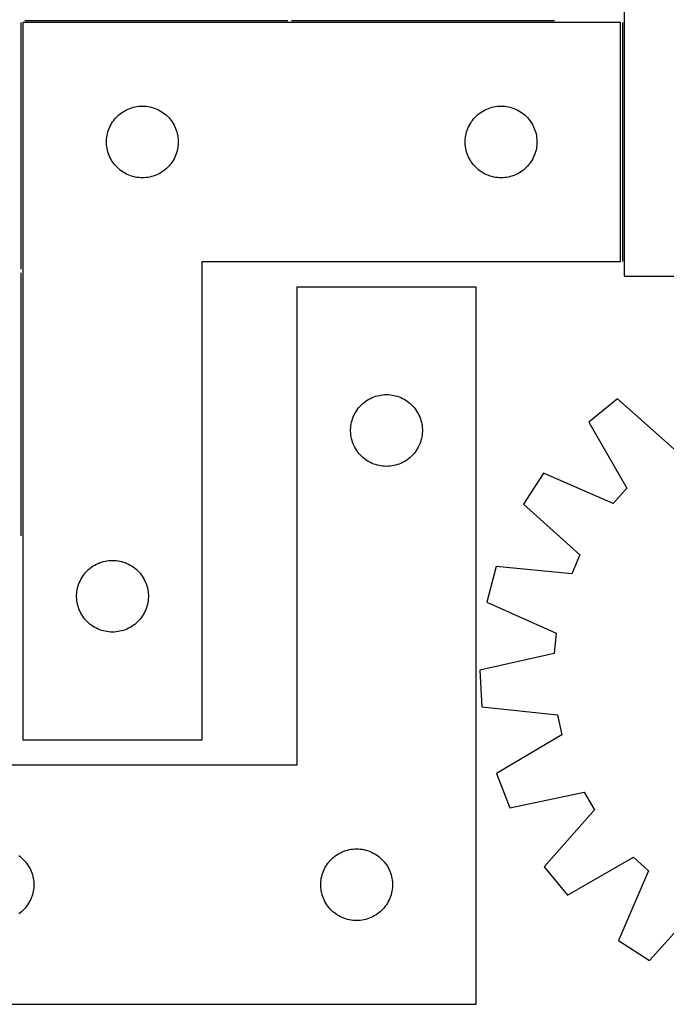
# Model space of a CAD drawing. Header units: millimetres. Extents: x 7 to 1493, y 7 to 2993.
# Tile 5 of 10: x 459 to 729, y 2116 to 2527. Entities that reach past the tile are written whole.
import ezdxf

# ---------------------------------------------------------------- set-up
doc = ezdxf.new("R2010")
doc.units = ezdxf.units.MM
doc.layers.add('COMMON', color=5, linetype='CONTINUOUS', true_color=0x0000ff)
doc.layers.add('CUT', color=7, linetype='CONTINUOUS', true_color=0x000000)

msp = doc.modelspace()

# ---------------------------------------------------------------- linework, layer by layer
at = {"layer": 'COMMON'}
for p, q in [((459.493246, 2423.118927), (459.493246, 2526.304224)), ((461.036704, 2527.054224), (571.036704, 2527.054224)), ((572.536705, 2527.054224), (682.536705, 2527.054224)), ((710.993246, 2526.304224), (710.993246, 2426.304224)), ((459.493246, 2311.618926), (459.493246, 2421.618926))]:
    msp.add_line(p, q, dxfattribs=at)
at = {"layer": 'CUT'}
for p, q in [((711.743247, 2600.100861), (711.743247, 2420.100861)), ((460.243246, 2526.304224), (460.243246, 2226.304224)), ((710.243246, 2526.304224), (460.243246, 2526.304224)), ((710.243246, 2426.304224), (710.243246, 2526.304224)), ((499.774084, 2487.046507), (500.340964, 2487.571203)), ((500.340964, 2487.571203), (500.934104, 2488.066021)), ((500.934104, 2488.066021), (501.551929, 2488.529649)), ((501.551929, 2488.529649), (502.192803, 2488.960858)), ((502.192803, 2488.960858), (502.855025, 2489.358503)), ((502.855025, 2489.358503), (503.536839, 2489.721531)), ((503.536839, 2489.721531), (504.236437, 2490.048978)), ((504.236437, 2490.048978), (504.951965, 2490.339977)), ((504.951965, 2490.339977), (505.681523, 2490.593755)), ((505.681523, 2490.593755), (506.423179, 2490.80964)), ((506.423179, 2490.80964), (507.174965, 2490.98706)), ((507.174965, 2490.98706), (507.934887, 2491.125543)), ((507.934887, 2491.125543), (508.700931, 2491.224722)), ((508.700931, 2491.224722), (509.471065, 2491.284336)), ((509.471065, 2491.284336), (510.243246, 2491.304224)), ((510.243246, 2491.304224), (511.015427, 2491.284336)), ((511.015427, 2491.284336), (511.785561, 2491.224722)), ((511.785561, 2491.224722), (512.551605, 2491.125543)), ((512.551605, 2491.125543), (513.311527, 2490.98706)), ((513.311527, 2490.98706), (514.063313, 2490.80964)), ((514.063313, 2490.80964), (514.804968, 2490.593755)), ((514.804968, 2490.593755), (515.534527, 2490.339977)), ((515.534527, 2490.339977), (516.250055, 2490.048978)), ((516.250055, 2490.048978), (516.949653, 2489.721531)), ((516.949653, 2489.721531), (517.631467, 2489.358503)), ((517.631467, 2489.358503), (518.293689, 2488.960858)), ((518.293689, 2488.960858), (518.934562, 2488.529649)), ((518.934562, 2488.529649), (519.552388, 2488.066021)), ((519.552388, 2488.066021), (520.145528, 2487.571203)), ((520.145528, 2487.571203), (520.712408, 2487.046507)), ((649.774084, 2487.046507), (650.340964, 2487.571203)), ((650.340964, 2487.571203), (650.934104, 2488.066021)), ((650.934104, 2488.066021), (651.551929, 2488.529649)), ((651.551929, 2488.529649), (652.192803, 2488.960858)), ((652.192803, 2488.960858), (652.855025, 2489.358503)), ((652.855025, 2489.358503), (653.536839, 2489.721531)), ((653.536839, 2489.721531), (654.236437, 2490.048978)), ((654.236437, 2490.048978), (654.951965, 2490.339977)), ((654.951965, 2490.339977), (655.681523, 2490.593755)), ((655.681523, 2490.593755), (656.423179, 2490.80964)), ((656.423179, 2490.80964), (657.174965, 2490.98706)), ((657.174965, 2490.98706), (657.934887, 2491.125543)), ((657.934887, 2491.125543), (658.700931, 2491.224722)), ((658.700931, 2491.224722), (659.471065, 2491.284336)), ((659.471065, 2491.284336), (660.243246, 2491.304224)), ((660.243246, 2491.304224), (661.015427, 2491.284336)), ((661.015427, 2491.284336), (661.785561, 2491.224722)), ((661.785561, 2491.224722), (662.551605, 2491.125543)), ((662.551605, 2491.125543), (663.311527, 2490.98706)), ((663.311527, 2490.98706), (664.063313, 2490.80964)), ((664.063313, 2490.80964), (664.804968, 2490.593755)), ((664.804968, 2490.593755), (665.534527, 2490.339977)), ((665.534527, 2490.339977), (666.250055, 2490.048978)), ((666.250055, 2490.048978), (666.949653, 2489.721531)), ((666.949653, 2489.721531), (667.631467, 2489.358503)), ((667.631467, 2489.358503), (668.293689, 2488.960858)), ((668.293689, 2488.960858), (668.934562, 2488.529649)), ((668.934562, 2488.529649), (669.552388, 2488.066021)), ((669.552388, 2488.066021), (670.145528, 2487.571203)), ((670.145528, 2487.571203), (670.712408, 2487.046507)), ((496.657712, 2482.66294), (497.003064, 2483.353875)), ((497.003064, 2483.353875), (497.383526, 2484.026116)), ((497.383526, 2484.026116), (497.798091, 2484.67788)), ((497.798091, 2484.67788), (498.245657, 2485.307439)), ((498.245657, 2485.307439), (498.725039, 2485.913122)), ((498.725039, 2485.913122), (499.234965, 2486.493324)), ((499.234965, 2486.493324), (499.774084, 2487.046507)), ((520.712408, 2487.046507), (521.251526, 2486.493324)), ((521.251526, 2486.493324), (521.761453, 2485.913122)), ((521.761453, 2485.913122), (522.240835, 2485.307439)), ((522.240835, 2485.307439), (522.688401, 2484.67788)), ((522.688401, 2484.67788), (523.102965, 2484.026116)), ((523.102965, 2484.026116), (523.483428, 2483.353875)), ((523.483428, 2483.353875), (523.82878, 2482.66294)), ((646.657712, 2482.66294), (647.003064, 2483.353875)), ((647.003064, 2483.353875), (647.383526, 2484.026116)), ((647.383526, 2484.026116), (647.798091, 2484.67788)), ((647.798091, 2484.67788), (648.245657, 2485.307439)), ((648.245657, 2485.307439), (648.725039, 2485.913122)), ((648.725039, 2485.913122), (649.234965, 2486.493324)), ((649.234965, 2486.493324), (649.774084, 2487.046507)), ((670.712408, 2487.046507), (671.251526, 2486.493324)), ((671.251526, 2486.493324), (671.761453, 2485.913122)), ((671.761453, 2485.913122), (672.240835, 2485.307439)), ((672.240835, 2485.307439), (672.688401, 2484.67788)), ((672.688401, 2484.67788), (673.102965, 2484.026116)), ((673.102965, 2484.026116), (673.483428, 2483.353875)), ((673.483428, 2483.353875), (673.82878, 2482.66294)), ((495.486277, 2478.993436), (495.64428, 2479.74954)), ((495.64428, 2479.74954), (495.840998, 2480.496509)), ((495.840998, 2480.496509), (496.075907, 2481.23236)), ((496.075907, 2481.23236), (496.348386, 2481.955143)), ((496.348386, 2481.955143), (496.657712, 2482.66294)), ((523.82878, 2482.66294), (524.138105, 2481.955143)), ((524.138105, 2481.955143), (524.410584, 2481.23236)), ((524.410584, 2481.23236), (524.645494, 2480.496509)), ((524.645494, 2480.496509), (524.842212, 2479.74954)), ((524.842212, 2479.74954), (525.000215, 2478.993436)), ((645.486277, 2478.993436), (645.64428, 2479.74954)), ((645.64428, 2479.74954), (645.840998, 2480.496509)), ((645.840998, 2480.496509), (646.075907, 2481.23236)), ((646.075907, 2481.23236), (646.348386, 2481.955143)), ((646.348386, 2481.955143), (646.657712, 2482.66294)), ((673.82878, 2482.66294), (674.138105, 2481.955143)), ((674.138105, 2481.955143), (674.410584, 2481.23236)), ((674.410584, 2481.23236), (674.645494, 2480.496509)), ((674.645494, 2480.496509), (674.842212, 2479.74954)), ((674.842212, 2479.74954), (675.000215, 2478.993436)), ((495.248219, 2476.690443), (495.287983, 2477.461856)), ((495.248219, 2475.918006), (495.248219, 2476.690443)), ((495.287983, 2475.146592), (495.248219, 2475.918006)), ((495.287983, 2477.461856), (495.367406, 2478.2302)), ((495.367406, 2474.378249), (495.287983, 2475.146592)), ((495.367406, 2478.2302), (495.486277, 2478.993436)), ((525.000215, 2478.993436), (525.119086, 2478.2302)), ((525.119086, 2478.2302), (525.198509, 2477.461856)), ((525.198509, 2475.146592), (525.119086, 2474.378249)), ((525.198509, 2477.461856), (525.238273, 2476.690443)), ((525.238273, 2475.918006), (525.198509, 2475.146592)), ((525.238273, 2476.690443), (525.238273, 2475.918006)), ((645.248219, 2476.690443), (645.287983, 2477.461856)), ((645.248219, 2475.918006), (645.248219, 2476.690443)), ((645.287983, 2475.146592), (645.248219, 2475.918006)), ((645.287983, 2477.461856), (645.367406, 2478.2302)), ((645.367406, 2474.378249), (645.287983, 2475.146592)), ((645.367406, 2478.2302), (645.486277, 2478.993436)), ((675.000215, 2478.993436), (675.119086, 2478.2302)), ((675.119086, 2478.2302), (675.198509, 2477.461856)), ((675.198509, 2475.146592), (675.119086, 2474.378249)), ((675.198509, 2477.461856), (675.238273, 2476.690443)), ((675.238273, 2475.918006), (675.198509, 2475.146592)), ((675.238273, 2476.690443), (675.238273, 2475.918006)), ((495.486277, 2473.615013), (495.367406, 2474.378249)), ((495.64428, 2472.858908), (495.486277, 2473.615013)), ((495.840998, 2472.11194), (495.64428, 2472.858908)), ((496.075907, 2471.376089), (495.840998, 2472.11194)), ((496.348386, 2470.653306), (496.075907, 2471.376089)), ((524.410584, 2471.376089), (524.138105, 2470.653306)), ((524.645494, 2472.11194), (524.410584, 2471.376089)), ((524.842212, 2472.858908), (524.645494, 2472.11194)), ((525.000215, 2473.615013), (524.842212, 2472.858908)), ((525.119086, 2474.378249), (525.000215, 2473.615013)), ((645.486277, 2473.615013), (645.367406, 2474.378249)), ((645.64428, 2472.858908), (645.486277, 2473.615013)), ((645.840998, 2472.11194), (645.64428, 2472.858908)), ((646.075907, 2471.376089), (645.840998, 2472.11194)), ((646.348386, 2470.653306), (646.075907, 2471.376089)), ((674.410584, 2471.376089), (674.138105, 2470.653306)), ((674.645494, 2472.11194), (674.410584, 2471.376089)), ((674.842212, 2472.858908), (674.645494, 2472.11194)), ((675.000215, 2473.615013), (674.842212, 2472.858908)), ((675.119086, 2474.378249), (675.000215, 2473.615013)), ((496.657712, 2469.945508), (496.348386, 2470.653306)), ((497.003064, 2469.254573), (496.657712, 2469.945508)), ((497.383526, 2468.582332), (497.003064, 2469.254573)), ((497.798091, 2467.930569), (497.383526, 2468.582332)), ((498.245657, 2467.30101), (497.798091, 2467.930569)), ((498.725039, 2466.695327), (498.245657, 2467.30101)), ((522.240835, 2467.30101), (521.761453, 2466.695327)), ((522.688401, 2467.930569), (522.240835, 2467.30101)), ((523.102965, 2468.582332), (522.688401, 2467.930569)), ((523.483428, 2469.254573), (523.102965, 2468.582332)), ((523.82878, 2469.945508), (523.483428, 2469.254573)), ((524.138105, 2470.653306), (523.82878, 2469.945508)), ((646.657712, 2469.945508), (646.348386, 2470.653306)), ((647.003064, 2469.254573), (646.657712, 2469.945508)), ((647.383526, 2468.582332), (647.003064, 2469.254573)), ((647.798091, 2467.930569), (647.383526, 2468.582332)), ((648.245657, 2467.30101), (647.798091, 2467.930569)), ((648.725039, 2466.695327), (648.245657, 2467.30101)), ((672.240835, 2467.30101), (671.761453, 2466.695327)), ((672.688401, 2467.930569), (672.240835, 2467.30101)), ((673.102965, 2468.582332), (672.688401, 2467.930569)), ((673.483428, 2469.254573), (673.102965, 2468.582332)), ((673.82878, 2469.945508), (673.483428, 2469.254573)), ((674.138105, 2470.653306), (673.82878, 2469.945508)), ((499.234965, 2466.115124), (498.725039, 2466.695327)), ((499.774084, 2465.561942), (499.234965, 2466.115124)), ((500.340964, 2465.037245), (499.774084, 2465.561942)), ((500.934104, 2464.542427), (500.340964, 2465.037245)), ((501.551929, 2464.078799), (500.934104, 2464.542427)), ((502.192803, 2463.647591), (501.551929, 2464.078799)), ((502.855025, 2463.249946), (502.192803, 2463.647591)), ((503.536839, 2462.886918), (502.855025, 2463.249946)), ((504.236437, 2462.559471), (503.536839, 2462.886918)), ((516.949653, 2462.886918), (516.250055, 2462.559471)), ((517.631467, 2463.249946), (516.949653, 2462.886918)), ((518.293689, 2463.647591), (517.631467, 2463.249946)), ((518.934562, 2464.078799), (518.293689, 2463.647591)), ((519.552388, 2464.542427), (518.934562, 2464.078799)), ((520.145528, 2465.037245), (519.552388, 2464.542427)), ((520.712408, 2465.561942), (520.145528, 2465.037245)), ((521.251526, 2466.115124), (520.712408, 2465.561942)), ((521.761453, 2466.695327), (521.251526, 2466.115124)), ((649.234965, 2466.115124), (648.725039, 2466.695327)), ((649.774084, 2465.561942), (649.234965, 2466.115124)), ((650.340964, 2465.037245), (649.774084, 2465.561942)), ((650.934104, 2464.542427), (650.340964, 2465.037245)), ((651.551929, 2464.078799), (650.934104, 2464.542427)), ((652.192803, 2463.647591), (651.551929, 2464.078799)), ((652.855025, 2463.249946), (652.192803, 2463.647591)), ((653.536839, 2462.886918), (652.855025, 2463.249946)), ((654.236437, 2462.559471), (653.536839, 2462.886918)), ((666.949653, 2462.886918), (666.250055, 2462.559471)), ((667.631467, 2463.249946), (666.949653, 2462.886918)), ((668.293689, 2463.647591), (667.631467, 2463.249946)), ((668.934562, 2464.078799), (668.293689, 2463.647591)), ((669.552388, 2464.542427), (668.934562, 2464.078799)), ((670.145528, 2465.037245), (669.552388, 2464.542427)), ((670.712408, 2465.561942), (670.145528, 2465.037245)), ((671.251526, 2466.115124), (670.712408, 2465.561942)), ((671.761453, 2466.695327), (671.251526, 2466.115124)), ((504.951965, 2462.268472), (504.236437, 2462.559471)), ((505.681523, 2462.014694), (504.951965, 2462.268472)), ((506.423179, 2461.798808), (505.681523, 2462.014694)), ((507.174965, 2461.621389), (506.423179, 2461.798808)), ((507.934887, 2461.482906), (507.174965, 2461.621389)), ((508.700931, 2461.383726), (507.934887, 2461.482906)), ((509.471065, 2461.324113), (508.700931, 2461.383726)), ((510.243246, 2461.304224), (509.471065, 2461.324113)), ((511.015427, 2461.324113), (510.243246, 2461.304224)), ((511.785561, 2461.383726), (511.015427, 2461.324113)), ((512.551605, 2461.482906), (511.785561, 2461.383726)), ((513.311527, 2461.621389), (512.551605, 2461.482906)), ((514.063313, 2461.798808), (513.311527, 2461.621389)), ((514.804968, 2462.014694), (514.063313, 2461.798808)), ((515.534527, 2462.268472), (514.804968, 2462.014694)), ((516.250055, 2462.559471), (515.534527, 2462.268472)), ((654.951965, 2462.268472), (654.236437, 2462.559471)), ((655.681523, 2462.014694), (654.951965, 2462.268472)), ((656.423179, 2461.798808), (655.681523, 2462.014694)), ((657.174965, 2461.621389), (656.423179, 2461.798808)), ((657.934887, 2461.482906), (657.174965, 2461.621389)), ((658.700931, 2461.383726), (657.934887, 2461.482906)), ((659.471065, 2461.324113), (658.700931, 2461.383726)), ((660.243246, 2461.304224), (659.471065, 2461.324113)), ((661.015427, 2461.324113), (660.243246, 2461.304224)), ((661.785561, 2461.383726), (661.015427, 2461.324113)), ((662.551605, 2461.482906), (661.785561, 2461.383726)), ((663.311527, 2461.621389), (662.551605, 2461.482906)), ((664.063313, 2461.798808), (663.311527, 2461.621389)), ((664.804968, 2462.014694), (664.063313, 2461.798808)), ((665.534527, 2462.268472), (664.804968, 2462.014694)), ((666.250055, 2462.559471), (665.534527, 2462.268472)), ((535.243246, 2226.304224), (535.243246, 2426.304224)), ((535.243246, 2426.304224), (710.243246, 2426.304224)), ((711.743247, 2420.100861), (821.743247, 2420.100861)), ((649.826507, 2415.623916), (574.826507, 2415.623916)), ((574.826507, 2415.623916), (574.826507, 2215.623916)), ((649.826507, 2115.623916), (649.826507, 2415.623916)), ((603.635191, 2367.849341), (604.276064, 2368.28055)), ((604.276064, 2368.28055), (604.938286, 2368.678195)), ((604.938286, 2368.678195), (605.6201, 2369.041223)), ((605.6201, 2369.041223), (606.319699, 2369.36867)), ((606.319699, 2369.36867), (607.035226, 2369.659669)), ((607.035226, 2369.659669), (607.764785, 2369.913447)), ((607.764785, 2369.913447), (608.50644, 2370.129332)), ((608.50644, 2370.129332), (609.258226, 2370.306752)), ((609.258226, 2370.306752), (610.018149, 2370.445235)), ((610.018149, 2370.445235), (610.784192, 2370.544414)), ((610.784192, 2370.544414), (611.554326, 2370.604028)), ((611.554326, 2370.604028), (612.326507, 2370.623916)), ((612.326507, 2370.623916), (613.098688, 2370.604028)), ((613.098688, 2370.604028), (613.868822, 2370.544414)), ((613.868822, 2370.544414), (614.634866, 2370.445235)), ((614.634866, 2370.445235), (615.394788, 2370.306752)), ((615.394788, 2370.306752), (616.146574, 2370.129332)), ((616.146574, 2370.129332), (616.88823, 2369.913447)), ((616.88823, 2369.913447), (617.617788, 2369.659669)), ((617.617788, 2369.659669), (618.333316, 2369.36867)), ((618.333316, 2369.36867), (619.032914, 2369.041223)), ((619.032914, 2369.041223), (619.714728, 2368.678195)), ((619.714728, 2368.678195), (620.37695, 2368.28055)), ((620.37695, 2368.28055), (621.017824, 2367.849341)), ((708.852819, 2368.800849), (696.94121, 2359.062055)), ((732.674175, 2347.788526), (708.852819, 2368.800849)), ((599.466788, 2363.345808), (599.881352, 2363.997572)), ((599.881352, 2363.997572), (600.328918, 2364.627131)), ((600.328918, 2364.627131), (600.8083, 2365.232814)), ((600.8083, 2365.232814), (601.318227, 2365.813016)), ((601.318227, 2365.813016), (601.857345, 2366.366199)), ((601.857345, 2366.366199), (602.424225, 2366.890895)), ((602.424225, 2366.890895), (603.017365, 2367.385713)), ((603.017365, 2367.385713), (603.635191, 2367.849341)), ((621.017824, 2367.849341), (621.635649, 2367.385713)), ((621.635649, 2367.385713), (622.228789, 2366.890895)), ((622.228789, 2366.890895), (622.795669, 2366.366199)), ((622.795669, 2366.366199), (623.334788, 2365.813016)), ((623.334788, 2365.813016), (623.844714, 2365.232814)), ((623.844714, 2365.232814), (624.324096, 2364.627131)), ((624.324096, 2364.627131), (624.771662, 2363.997572)), ((624.771662, 2363.997572), (625.186227, 2363.345808)), ((597.727542, 2359.069232), (597.924259, 2359.816201)), ((597.924259, 2359.816201), (598.159169, 2360.552052)), ((598.159169, 2360.552052), (598.431648, 2361.274835)), ((598.431648, 2361.274835), (598.740973, 2361.982632)), ((598.740973, 2361.982632), (599.086325, 2362.673567)), ((599.086325, 2362.673567), (599.466788, 2363.345808)), ((625.186227, 2363.345808), (625.566689, 2362.673567)), ((625.566689, 2362.673567), (625.912041, 2361.982632)), ((625.912041, 2361.982632), (626.221367, 2361.274835)), ((626.221367, 2361.274835), (626.493846, 2360.552052)), ((626.493846, 2360.552052), (626.728755, 2359.816201)), ((626.728755, 2359.816201), (626.925473, 2359.069232)), ((597.33148, 2356.010135), (597.371244, 2356.781548)), ((597.33148, 2355.237698), (597.33148, 2356.010135)), ((597.371244, 2356.781548), (597.450667, 2357.549892)), ((597.450667, 2357.549892), (597.569538, 2358.313128)), ((597.569538, 2358.313128), (597.727542, 2359.069232)), ((626.925473, 2359.069232), (627.083476, 2358.313128)), ((627.083476, 2358.313128), (627.202347, 2357.549892)), ((627.202347, 2357.549892), (627.28177, 2356.781548)), ((627.28177, 2356.781548), (627.321534, 2356.010135)), ((627.321534, 2356.010135), (627.321534, 2355.237698)), ((696.94121, 2359.062055), (712.800784, 2331.54027)), ((597.371244, 2354.466284), (597.33148, 2355.237698)), ((597.450667, 2353.697941), (597.371244, 2354.466284)), ((597.569538, 2352.934705), (597.450667, 2353.697941)), ((597.727542, 2352.1786), (597.569538, 2352.934705)), ((597.924259, 2351.431632), (597.727542, 2352.1786)), ((598.159169, 2350.695781), (597.924259, 2351.431632)), ((626.728755, 2351.431632), (626.493846, 2350.695781)), ((626.925473, 2352.1786), (626.728755, 2351.431632)), ((627.083476, 2352.934705), (626.925473, 2352.1786)), ((627.202347, 2353.697941), (627.083476, 2352.934705)), ((627.28177, 2354.466284), (627.202347, 2353.697941)), ((627.321534, 2355.237698), (627.28177, 2354.466284)), ((598.431648, 2349.972998), (598.159169, 2350.695781)), ((598.740973, 2349.2652), (598.431648, 2349.972998)), ((599.086325, 2348.574265), (598.740973, 2349.2652)), ((599.466788, 2347.902024), (599.086325, 2348.574265)), ((599.881352, 2347.250261), (599.466788, 2347.902024)), ((625.186227, 2347.902024), (624.771662, 2347.250261)), ((625.566689, 2348.574265), (625.186227, 2347.902024)), ((625.912041, 2349.2652), (625.566689, 2348.574265)), ((626.221367, 2349.972998), (625.912041, 2349.2652)), ((626.493846, 2350.695781), (626.221367, 2349.972998)), ((600.328918, 2346.620702), (599.881352, 2347.250261)), ((600.8083, 2346.015019), (600.328918, 2346.620702)), ((601.318227, 2345.434816), (600.8083, 2346.015019)), ((601.857345, 2344.881634), (601.318227, 2345.434816)), ((602.424225, 2344.356937), (601.857345, 2344.881634)), ((603.017365, 2343.862119), (602.424225, 2344.356937)), ((603.635191, 2343.398491), (603.017365, 2343.862119)), ((604.276064, 2342.967283), (603.635191, 2343.398491)), ((621.017824, 2343.398491), (620.37695, 2342.967283)), ((621.635649, 2343.862119), (621.017824, 2343.398491)), ((622.228789, 2344.356937), (621.635649, 2343.862119)), ((622.795669, 2344.881634), (622.228789, 2344.356937)), ((623.334788, 2345.434816), (622.795669, 2344.881634)), ((623.844714, 2346.015019), (623.334788, 2345.434816)), ((624.324096, 2346.620702), (623.844714, 2346.015019)), ((624.771662, 2347.250261), (624.324096, 2346.620702)), ((604.938286, 2342.569638), (604.276064, 2342.967283)), ((605.6201, 2342.20661), (604.938286, 2342.569638)), ((606.319699, 2341.879163), (605.6201, 2342.20661)), ((607.035226, 2341.588164), (606.319699, 2341.879163)), ((607.764785, 2341.334386), (607.035226, 2341.588164)), ((608.50644, 2341.1185), (607.764785, 2341.334386)), ((609.258226, 2340.941081), (608.50644, 2341.1185)), ((610.018149, 2340.802598), (609.258226, 2340.941081)), ((610.784192, 2340.703418), (610.018149, 2340.802598)), ((611.554326, 2340.643805), (610.784192, 2340.703418)), ((612.326507, 2340.623916), (611.554326, 2340.643805)), ((613.098688, 2340.643805), (612.326507, 2340.623916)), ((613.868822, 2340.703418), (613.098688, 2340.643805)), ((614.634866, 2340.802598), (613.868822, 2340.703418)), ((615.394788, 2340.941081), (614.634866, 2340.802598)), ((616.146574, 2341.1185), (615.394788, 2340.941081)), ((616.88823, 2341.334386), (616.146574, 2341.1185)), ((617.617788, 2341.588164), (616.88823, 2341.334386)), ((618.333316, 2341.879163), (617.617788, 2341.588164)), ((619.032914, 2342.20661), (618.333316, 2341.879163)), ((619.714728, 2342.569638), (619.032914, 2342.20661)), ((620.37695, 2342.967283), (619.714728, 2342.569638)), ((677.94479, 2337.764124), (669.62563, 2324.821091)), ((707.093411, 2325.14142), (677.94479, 2337.764124)), ((712.800784, 2331.54027), (707.093411, 2325.14142)), ((669.62563, 2324.821091), (693.21368, 2303.547195)), ((693.21368, 2303.547195), (689.763, 2295.697853)), ((487.840964, 2297.571203), (488.434104, 2298.066021)), ((488.434104, 2298.066021), (489.051929, 2298.529649)), ((489.051929, 2298.529649), (489.692803, 2298.960858)), ((489.692803, 2298.960858), (490.355025, 2299.358503)), ((490.355025, 2299.358503), (491.036839, 2299.721531)), ((491.036839, 2299.721531), (491.736437, 2300.048978)), ((491.736437, 2300.048978), (492.451965, 2300.339977)), ((492.451965, 2300.339977), (493.181523, 2300.593755)), ((493.181523, 2300.593755), (493.923179, 2300.80964)), ((493.923179, 2300.80964), (494.674965, 2300.98706)), ((494.674965, 2300.98706), (495.434887, 2301.125543)), ((495.434887, 2301.125543), (496.200931, 2301.224722)), ((496.200931, 2301.224722), (496.971065, 2301.284336)), ((496.971065, 2301.284336), (497.743246, 2301.304224)), ((497.743246, 2301.304224), (498.515427, 2301.284336)), ((498.515427, 2301.284336), (499.285561, 2301.224722)), ((499.285561, 2301.224722), (500.051605, 2301.125543)), ((500.051605, 2301.125543), (500.811527, 2300.98706)), ((500.811527, 2300.98706), (501.563313, 2300.80964)), ((501.563313, 2300.80964), (502.304968, 2300.593755)), ((502.304968, 2300.593755), (503.034527, 2300.339977)), ((503.034527, 2300.339977), (503.750055, 2300.048978)), ((503.750055, 2300.048978), (504.449653, 2299.721531)), ((504.449653, 2299.721531), (505.131467, 2299.358503)), ((505.131467, 2299.358503), (505.793689, 2298.960858)), ((505.793689, 2298.960858), (506.434562, 2298.529649)), ((506.434562, 2298.529649), (507.052388, 2298.066021)), ((507.052388, 2298.066021), (507.645528, 2297.571203)), ((658.140384, 2298.695338), (654.22801, 2283.81502)), ((689.763, 2295.697853), (658.140384, 2298.695338)), ((484.503064, 2293.353875), (484.883526, 2294.026116)), ((484.883526, 2294.026116), (485.298091, 2294.67788)), ((485.298091, 2294.67788), (485.745657, 2295.307439)), ((485.745657, 2295.307439), (486.225039, 2295.913122)), ((486.225039, 2295.913122), (486.734965, 2296.493324)), ((486.734965, 2296.493324), (487.274084, 2297.046507)), ((487.274084, 2297.046507), (487.840964, 2297.571203)), ((507.645528, 2297.571203), (508.212408, 2297.046507)), ((508.212408, 2297.046507), (508.751526, 2296.493324)), ((508.751526, 2296.493324), (509.261453, 2295.913122)), ((509.261453, 2295.913122), (509.740835, 2295.307439)), ((509.740835, 2295.307439), (510.188401, 2294.67788)), ((510.188401, 2294.67788), (510.602965, 2294.026116)), ((510.602965, 2294.026116), (510.983428, 2293.353875)), ((482.986277, 2288.993436), (483.14428, 2289.74954)), ((483.14428, 2289.74954), (483.340998, 2290.496509)), ((483.340998, 2290.496509), (483.575907, 2291.23236)), ((483.575907, 2291.23236), (483.848386, 2291.955143)), ((483.848386, 2291.955143), (484.157712, 2292.66294)), ((484.157712, 2292.66294), (484.503064, 2293.353875)), ((510.983428, 2293.353875), (511.32878, 2292.66294)), ((511.32878, 2292.66294), (511.638105, 2291.955143)), ((511.638105, 2291.955143), (511.910584, 2291.23236)), ((511.910584, 2291.23236), (512.145494, 2290.496509)), ((512.145494, 2290.496509), (512.342212, 2289.74954)), ((512.342212, 2289.74954), (512.500215, 2288.993436)), ((482.748219, 2286.690443), (482.787983, 2287.461856)), ((482.748219, 2285.918006), (482.748219, 2286.690443)), ((482.787983, 2285.146592), (482.748219, 2285.918006)), ((482.787983, 2287.461856), (482.867406, 2288.2302)), ((482.867406, 2288.2302), (482.986277, 2288.993436)), ((512.500215, 2288.993436), (512.619086, 2288.2302)), ((512.619086, 2288.2302), (512.698509, 2287.461856)), ((512.698509, 2287.461856), (512.738273, 2286.690443)), ((512.738273, 2285.918006), (512.698509, 2285.146592)), ((512.738273, 2286.690443), (512.738273, 2285.918006)), ((482.867406, 2284.378249), (482.787983, 2285.146592)), ((482.986277, 2283.615013), (482.867406, 2284.378249)), ((483.14428, 2282.858908), (482.986277, 2283.615013)), ((483.340998, 2282.11194), (483.14428, 2282.858908)), ((483.575907, 2281.376089), (483.340998, 2282.11194)), ((512.145494, 2282.11194), (511.910584, 2281.376089)), ((512.342212, 2282.858908), (512.145494, 2282.11194)), ((512.500215, 2283.615013), (512.342212, 2282.858908)), ((512.619086, 2284.378249), (512.500215, 2283.615013)), ((512.698509, 2285.146592), (512.619086, 2284.378249)), ((654.22801, 2283.81502), (683.235574, 2270.871451)), ((483.848386, 2280.653306), (483.575907, 2281.376089)), ((484.157712, 2279.945508), (483.848386, 2280.653306)), ((484.503064, 2279.254573), (484.157712, 2279.945508)), ((484.883526, 2278.582332), (484.503064, 2279.254573)), ((485.298091, 2277.930569), (484.883526, 2278.582332)), ((485.745657, 2277.30101), (485.298091, 2277.930569)), ((486.225039, 2276.695327), (485.745657, 2277.30101)), ((509.740835, 2277.30101), (509.261453, 2276.695327)), ((510.188401, 2277.930569), (509.740835, 2277.30101)), ((510.602965, 2278.582332), (510.188401, 2277.930569)), ((510.983428, 2279.254573), (510.602965, 2278.582332)), ((511.32878, 2279.945508), (510.983428, 2279.254573)), ((511.638105, 2280.653306), (511.32878, 2279.945508)), ((511.910584, 2281.376089), (511.638105, 2280.653306)), ((486.734965, 2276.115124), (486.225039, 2276.695327)), ((487.274084, 2275.561942), (486.734965, 2276.115124)), ((487.840964, 2275.037245), (487.274084, 2275.561942)), ((488.434104, 2274.542427), (487.840964, 2275.037245)), ((489.051929, 2274.078799), (488.434104, 2274.542427)), ((489.692803, 2273.647591), (489.051929, 2274.078799)), ((490.355025, 2273.249946), (489.692803, 2273.647591)), ((491.036839, 2272.886918), (490.355025, 2273.249946)), ((505.131467, 2273.249946), (504.449653, 2272.886918)), ((505.793689, 2273.647591), (505.131467, 2273.249946)), ((506.434562, 2274.078799), (505.793689, 2273.647591)), ((507.052388, 2274.542427), (506.434562, 2274.078799)), ((507.645528, 2275.037245), (507.052388, 2274.542427)), ((508.212408, 2275.561942), (507.645528, 2275.037245)), ((508.751526, 2276.115124), (508.212408, 2275.561942)), ((509.261453, 2276.695327), (508.751526, 2276.115124)), ((491.736437, 2272.559471), (491.036839, 2272.886918)), ((492.451965, 2272.268472), (491.736437, 2272.559471)), ((493.181523, 2272.014694), (492.451965, 2272.268472)), ((493.923179, 2271.798808), (493.181523, 2272.014694)), ((494.674965, 2271.621389), (493.923179, 2271.798808)), ((495.434887, 2271.482906), (494.674965, 2271.621389)), ((496.200931, 2271.383726), (495.434887, 2271.482906)), ((496.971065, 2271.324113), (496.200931, 2271.383726)), ((497.743246, 2271.304224), (496.971065, 2271.324113)), ((498.515427, 2271.324113), (497.743246, 2271.304224)), ((499.285561, 2271.383726), (498.515427, 2271.324113)), ((500.051605, 2271.482906), (499.285561, 2271.383726)), ((500.811527, 2271.621389), (500.051605, 2271.482906)), ((501.563313, 2271.798808), (500.811527, 2271.621389)), ((502.304968, 2272.014694), (501.563313, 2271.798808)), ((503.034527, 2272.268472), (502.304968, 2272.014694)), ((503.750055, 2272.559471), (503.034527, 2272.268472)), ((504.449653, 2272.886918), (503.750055, 2272.559471)), ((683.235574, 2270.871451), (682.379362, 2262.339964)), ((682.379362, 2262.339964), (651.378193, 2255.418816)), ((651.378193, 2255.418816), (652.255575, 2240.057802)), ((652.255575, 2240.057802), (683.843191, 2236.711567)), ((683.843191, 2236.711567), (685.665259, 2228.333057)), ((685.665259, 2228.333057), (658.320148, 2212.170766)), ((460.243246, 2226.304224), (535.243246, 2226.304224)), ((574.826507, 2215.623916), (399.826507, 2215.623916)), ((658.320148, 2212.170766), (663.901402, 2197.8327)), ((663.901402, 2197.8327), (694.977053, 2204.411351)), ((694.977053, 2204.411351), (699.299045, 2197.005965)), ((699.299045, 2197.005965), (678.286721, 2173.184609)), ((591.776064, 2178.28055), (592.438286, 2178.678195)), ((592.438286, 2178.678195), (593.1201, 2179.041223)), ((593.1201, 2179.041223), (593.819699, 2179.36867)), ((593.819699, 2179.36867), (594.535226, 2179.659669)), ((594.535226, 2179.659669), (595.264785, 2179.913447)), ((595.264785, 2179.913447), (596.00644, 2180.129332)), ((596.00644, 2180.129332), (596.758226, 2180.306752)), ((596.758226, 2180.306752), (597.518149, 2180.445235)), ((597.518149, 2180.445235), (598.284192, 2180.544414)), ((598.284192, 2180.544414), (599.054326, 2180.604028)), ((599.054326, 2180.604028), (599.826507, 2180.623916)), ((599.826507, 2180.623916), (600.598688, 2180.604028)), ((600.598688, 2180.604028), (601.368822, 2180.544414)), ((601.368822, 2180.544414), (602.134866, 2180.445235)), ((602.134866, 2180.445235), (602.894788, 2180.306752)), ((602.894788, 2180.306752), (603.646574, 2180.129332)), ((603.646574, 2180.129332), (604.38823, 2179.913447)), ((604.38823, 2179.913447), (605.117788, 2179.659669)), ((605.117788, 2179.659669), (605.833316, 2179.36867)), ((605.833316, 2179.36867), (606.532914, 2179.041223)), ((606.532914, 2179.041223), (607.214728, 2178.678195)), ((607.214728, 2178.678195), (607.87695, 2178.28055)), ((458.517824, 2177.849341), (459.135649, 2177.385713)), ((459.135649, 2177.385713), (459.728789, 2176.890895)), ((459.728789, 2176.890895), (460.295669, 2176.366199)), ((460.295669, 2176.366199), (460.834788, 2175.813016)), ((460.834788, 2175.813016), (461.344714, 2175.232814)), ((461.344714, 2175.232814), (461.824096, 2174.627131)), ((461.824096, 2174.627131), (462.271662, 2173.997572)), ((587.381352, 2173.997572), (587.828918, 2174.627131)), ((587.828918, 2174.627131), (588.3083, 2175.232814)), ((588.3083, 2175.232814), (588.818227, 2175.813016)), ((588.818227, 2175.813016), (589.357345, 2176.366199)), ((589.357345, 2176.366199), (589.924225, 2176.890895)), ((589.924225, 2176.890895), (590.517365, 2177.385713)), ((590.517365, 2177.385713), (591.135191, 2177.849341)), ((591.135191, 2177.849341), (591.776064, 2178.28055)), ((607.87695, 2178.28055), (608.517824, 2177.849341)), ((608.517824, 2177.849341), (609.135649, 2177.385713)), ((609.135649, 2177.385713), (609.728789, 2176.890895)), ((609.728789, 2176.890895), (610.295669, 2176.366199)), ((610.295669, 2176.366199), (610.834788, 2175.813016)), ((610.834788, 2175.813016), (611.344714, 2175.232814)), ((611.344714, 2175.232814), (611.824096, 2174.627131)), ((611.824096, 2174.627131), (612.271662, 2173.997572)), ((688.025516, 2161.273), (715.547301, 2177.132573)), ((715.547301, 2177.132573), (721.94615, 2171.425201)), ((462.271662, 2173.997572), (462.686227, 2173.345808)), ((462.686227, 2173.345808), (463.066689, 2172.673567)), ((463.066689, 2172.673567), (463.412041, 2171.982632)), ((463.412041, 2171.982632), (463.721367, 2171.274835)), ((463.721367, 2171.274835), (463.993846, 2170.552052)), ((463.993846, 2170.552052), (464.228755, 2169.816201)), ((585.424259, 2169.816201), (585.659169, 2170.552052)), ((585.659169, 2170.552052), (585.931648, 2171.274835)), ((585.931648, 2171.274835), (586.240973, 2171.982632)), ((586.240973, 2171.982632), (586.586325, 2172.673567)), ((586.586325, 2172.673567), (586.966788, 2173.345808)), ((586.966788, 2173.345808), (587.381352, 2173.997572)), ((612.271662, 2173.997572), (612.686227, 2173.345808)), ((612.686227, 2173.345808), (613.066689, 2172.673567)), ((613.066689, 2172.673567), (613.412041, 2171.982632)), ((613.412041, 2171.982632), (613.721367, 2171.274835)), ((613.721367, 2171.274835), (613.993846, 2170.552052)), ((613.993846, 2170.552052), (614.228755, 2169.816201)), ((678.286721, 2173.184609), (688.025516, 2161.273)), ((721.94615, 2171.425201), (709.323447, 2142.27658)), ((464.228755, 2169.816201), (464.425473, 2169.069232)), ((464.425473, 2169.069232), (464.583476, 2168.313128)), ((464.583476, 2168.313128), (464.702347, 2167.549892)), ((464.702347, 2167.549892), (464.78177, 2166.781548)), ((464.78177, 2166.781548), (464.821534, 2166.010135)), ((584.83148, 2166.010135), (584.871244, 2166.781548)), ((584.871244, 2166.781548), (584.950667, 2167.549892)), ((584.950667, 2167.549892), (585.069538, 2168.313128)), ((585.069538, 2168.313128), (585.227542, 2169.069232)), ((585.227542, 2169.069232), (585.424259, 2169.816201)), ((614.228755, 2169.816201), (614.425473, 2169.069232)), ((614.425473, 2169.069232), (614.583476, 2168.313128)), ((614.583476, 2168.313128), (614.702347, 2167.549892)), ((614.702347, 2167.549892), (614.78177, 2166.781548)), ((614.78177, 2166.781548), (614.821534, 2166.010135)), ((464.425473, 2162.1786), (464.228755, 2161.431632)), ((464.583476, 2162.934705), (464.425473, 2162.1786)), ((464.702347, 2163.697941), (464.583476, 2162.934705)), ((464.78177, 2164.466284), (464.702347, 2163.697941)), ((464.821534, 2165.237698), (464.78177, 2164.466284)), ((464.821534, 2166.010135), (464.821534, 2165.237698)), ((584.83148, 2165.237698), (584.83148, 2166.010135)), ((584.871244, 2164.466284), (584.83148, 2165.237698)), ((584.950667, 2163.697941), (584.871244, 2164.466284)), ((585.069538, 2162.934705), (584.950667, 2163.697941)), ((585.227542, 2162.1786), (585.069538, 2162.934705)), ((585.424259, 2161.431632), (585.227542, 2162.1786)), ((614.425473, 2162.1786), (614.228755, 2161.431632)), ((614.583476, 2162.934705), (614.425473, 2162.1786)), ((614.702347, 2163.697941), (614.583476, 2162.934705)), ((614.78177, 2164.466284), (614.702347, 2163.697941)), ((614.821534, 2165.237698), (614.78177, 2164.466284)), ((614.821534, 2166.010135), (614.821534, 2165.237698)), ((462.686227, 2157.902024), (462.271662, 2157.250261)), ((463.066689, 2158.574265), (462.686227, 2157.902024)), ((463.412041, 2159.2652), (463.066689, 2158.574265)), ((463.721367, 2159.972998), (463.412041, 2159.2652)), ((463.993846, 2160.695781), (463.721367, 2159.972998)), ((464.228755, 2161.431632), (463.993846, 2160.695781)), ((585.659169, 2160.695781), (585.424259, 2161.431632)), ((585.931648, 2159.972998), (585.659169, 2160.695781)), ((586.240973, 2159.2652), (585.931648, 2159.972998)), ((586.586325, 2158.574265), (586.240973, 2159.2652)), ((586.966788, 2157.902024), (586.586325, 2158.574265)), ((587.381352, 2157.250261), (586.966788, 2157.902024)), ((612.686227, 2157.902024), (612.271662, 2157.250261)), ((613.066689, 2158.574265), (612.686227, 2157.902024)), ((613.412041, 2159.2652), (613.066689, 2158.574265)), ((613.721367, 2159.972998), (613.412041, 2159.2652)), ((613.993846, 2160.695781), (613.721367, 2159.972998)), ((614.228755, 2161.431632), (613.993846, 2160.695781)), ((459.135649, 2153.862119), (458.517824, 2153.398491)), ((459.728789, 2154.356937), (459.135649, 2153.862119)), ((460.295669, 2154.881634), (459.728789, 2154.356937)), ((460.834788, 2155.434816), (460.295669, 2154.881634)), ((461.344714, 2156.015019), (460.834788, 2155.434816)), ((461.824096, 2156.620702), (461.344714, 2156.015019)), ((462.271662, 2157.250261), (461.824096, 2156.620702)), ((587.828918, 2156.620702), (587.381352, 2157.250261)), ((588.3083, 2156.015019), (587.828918, 2156.620702)), ((588.818227, 2155.434816), (588.3083, 2156.015019)), ((589.357345, 2154.881634), (588.818227, 2155.434816)), ((589.924225, 2154.356937), (589.357345, 2154.881634)), ((590.517365, 2153.862119), (589.924225, 2154.356937)), ((591.135191, 2153.398491), (590.517365, 2153.862119)), ((609.135649, 2153.862119), (608.517824, 2153.398491)), ((609.728789, 2154.356937), (609.135649, 2153.862119)), ((610.295669, 2154.881634), (609.728789, 2154.356937)), ((610.834788, 2155.434816), (610.295669, 2154.881634)), ((611.344714, 2156.015019), (610.834788, 2155.434816)), ((611.824096, 2156.620702), (611.344714, 2156.015019)), ((612.271662, 2157.250261), (611.824096, 2156.620702)), ((722.26648, 2133.95742), (743.540376, 2157.54547)), ((591.776064, 2152.967283), (591.135191, 2153.398491)), ((592.438286, 2152.569638), (591.776064, 2152.967283)), ((593.1201, 2152.20661), (592.438286, 2152.569638)), ((593.819699, 2151.879163), (593.1201, 2152.20661)), ((594.535226, 2151.588164), (593.819699, 2151.879163)), ((595.264785, 2151.334386), (594.535226, 2151.588164)), ((596.00644, 2151.1185), (595.264785, 2151.334386)), ((596.758226, 2150.941081), (596.00644, 2151.1185)), ((597.518149, 2150.802598), (596.758226, 2150.941081)), ((598.284192, 2150.703418), (597.518149, 2150.802598)), ((599.054326, 2150.643805), (598.284192, 2150.703418)), ((599.826507, 2150.623916), (599.054326, 2150.643805)), ((600.598688, 2150.643805), (599.826507, 2150.623916)), ((601.368822, 2150.703418), (600.598688, 2150.643805)), ((602.134866, 2150.802598), (601.368822, 2150.703418)), ((602.894788, 2150.941081), (602.134866, 2150.802598)), ((603.646574, 2151.1185), (602.894788, 2150.941081)), ((604.38823, 2151.334386), (603.646574, 2151.1185)), ((605.117788, 2151.588164), (604.38823, 2151.334386)), ((605.833316, 2151.879163), (605.117788, 2151.588164)), ((606.532914, 2152.20661), (605.833316, 2151.879163)), ((607.214728, 2152.569638), (606.532914, 2152.20661)), ((607.87695, 2152.967283), (607.214728, 2152.569638)), ((608.517824, 2153.398491), (607.87695, 2152.967283)), ((709.323447, 2142.27658), (722.26648, 2133.95742)), ((399.826507, 2115.623916), (649.826507, 2115.623916))]:
    msp.add_line(p, q, dxfattribs=at)

doc.saveas('drawing.dxf')
